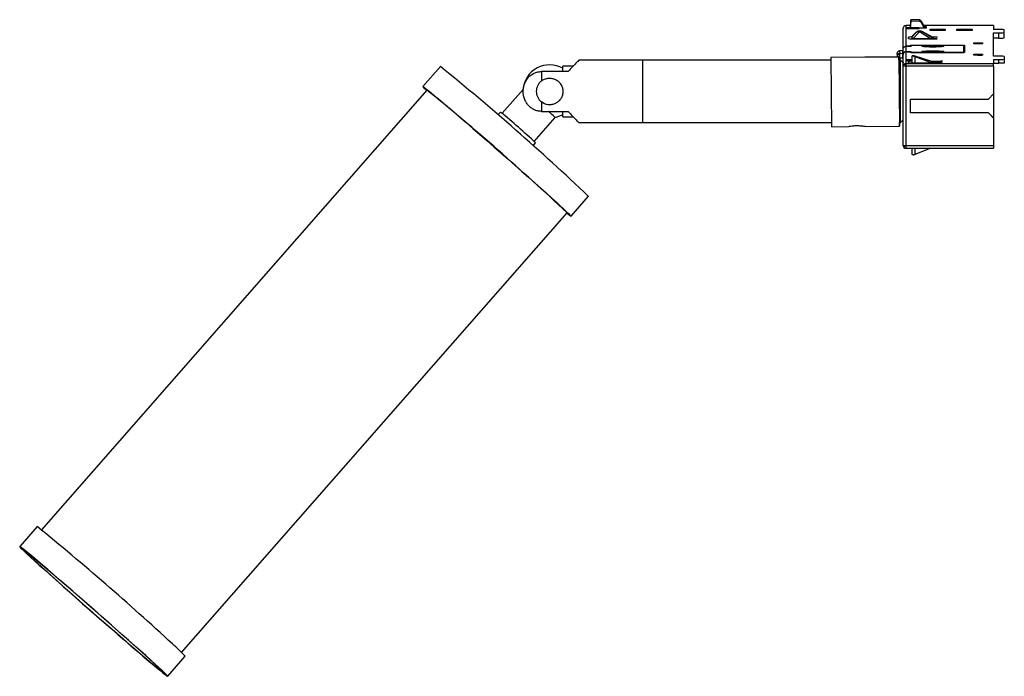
# Paper-space layout '_Superior' of a CAD drawing. Header units: millimetres. Extents: x -357 to -172, y -144 to -20.
import ezdxf

# ---------------------------------------------------------------- set-up
doc = ezdxf.new("R2010")
doc.units = ezdxf.units.MM

psp = doc.layouts.new('_Superior')

# ---------------------------------------------------------------- linework, layer by layer
at = {"color": 7, "linetype": 'Continuous', "lineweight": 25}
for p, q in [((-189.56, -20.19), (-189.6, -21.48)), ((-189.56, -20.47), (-189.56, -20.19)), ((-187.95, -20.24), (-189.56, -20.19)), ((-187.95, -20.24), (-187.95, -20.53)), ((-190.99, -43.87), (-190.99, -21.8)), ((-189.6, -21.3), (-190.5, -21.3)), ((-190.49, -21.3), (-190.49, -25.18)), ((-189.6, -21.3), (-190.49, -21.3)), ((-190.39, -21.63), (-190.49, -21.73)), ((-190.49, -21.82), (-190.39, -21.72)), ((-187.99, -21.92), (-190.49, -21.92)), ((-190.39, -21.63), (-190.39, -21.72)), ((-190.39, -21.63), (-188.09, -21.63)), ((-188.09, -21.72), (-190.39, -21.72)), ((-189.6, -21.63), (-189.56, -20.47)), ((-187.95, -20.53), (-189.56, -20.47)), ((-188.09, -21.72), (-188.09, -21.63)), ((-188.09, -21.63), (-187.99, -21.73)), ((-188.09, -21.72), (-187.99, -21.82)), ((-187.99, -21.92), (-187.99, -21.73)), ((-186.68, -21.79), (-187.99, -21.79)), ((-187.61, -20.45), (-187.61, -20.74)), ((-187.61, -20.45), (-186.89, -21.79)), ((-187.61, -20.74), (-187.05, -21.79)), ((-173.99, -21.3), (-187.15, -21.3)), ((-173.99, -21.3), (-187.15, -21.3)), ((-187.08, -21.44), (-186.68, -21.44)), ((-186.68, -21.44), (-186.68, -21.79)), ((-186.68, -21.79), (-186.68, -21.44)), ((-185.95, -21.97), (-183.13, -21.97)), ((-185.95, -22.23), (-185.95, -21.97)), ((-185.95, -22.23), (-185.95, -21.97)), ((-183.13, -21.97), (-183.13, -22.23)), ((-183.13, -22.23), (-183.13, -21.97)), ((-180.9, -21.97), (-178.03, -21.97)), ((-180.9, -22.23), (-180.9, -21.97)), ((-180.9, -22.23), (-180.9, -21.97)), ((-178.03, -21.97), (-178.03, -22.23)), ((-178.03, -21.97), (-178.03, -22.23)), ((-173.99, -21.3), (-173.99, -22.03)), ((-172.97, -22.03), (-173.99, -22.03)), ((-171.99, -23.6), (-171.99, -22.09)), ((-189.99, -23.75), (-189.99, -23.5)), ((-188.53, -22.56), (-189.39, -23.34)), ((-189.39, -23.34), (-188.56, -22.59)), ((-188.56, -22.6), (-189.39, -23.5)), ((-189.39, -23.34), (-189.39, -23.5)), ((-189.39, -23.58), (-189.39, -23.8)), ((-187.99, -22.54), (-189.09, -23.73)), ((-184.99, -23.81), (-188.99, -23.81)), ((-188.89, -23.76), (-184.99, -23.76)), ((-188.89, -23.81), (-188.89, -23.76)), ((-188.56, -22.59), (-188.53, -22.56)), ((-188.53, -22.56), (-188.52, -22.55)), ((-187.79, -22.32), (-188, -22.32)), ((-187.79, -22.54), (-187.99, -22.54)), ((-185.85, -23.76), (-187.79, -22.54)), ((-185.39, -23.51), (-187.42, -22.44)), ((-187.42, -22.44), (-187.39, -22.46)), ((-187.39, -22.46), (-185.39, -23.51)), ((-185.39, -23.73), (-187.39, -22.47)), ((-183.13, -22.23), (-185.95, -22.23)), ((-185.53, -23.43), (-184.99, -23.43)), ((-184.99, -23.48), (-185.43, -23.48)), ((-185.39, -23.51), (-185.4, -23.51)), ((-185.39, -23.51), (-185.39, -23.73)), ((-184.99, -23.43), (-184.99, -23.48)), ((-184.99, -23.76), (-184.99, -23.81)), ((-178.03, -22.23), (-180.9, -22.23)), ((-173.99, -22.66), (-172.99, -22.66)), ((-173.99, -27.04), (-173.99, -22.66)), ((-172.99, -23.66), (-173.99, -23.66)), ((-172.99, -23.66), (-172.99, -22.66)), ((-189.62, -25.18), (-190.49, -25.18)), ((-190.49, -25.18), (-189.49, -25.18)), ((-190.49, -25.18), (-190.49, -26.21)), ((-189.62, -25.01), (-179.49, -25.01)), ((-189.62, -25.18), (-189.62, -25.01)), ((-189.62, -25.01), (-189.62, -25.18)), ((-189.62, -25.18), (-189.62, -25.18)), ((-189.49, -25.02), (-189.49, -25.18)), ((-179.59, -25.02), (-189.49, -25.02)), ((-185.44, -25.35), (-185.44, -25.09)), ((-179.59, -26.38), (-179.59, -25.02)), ((-179.49, -25.01), (-179.49, -26.38)), ((-177.7, -24.52), (-176.08, -24.52)), ((-177.7, -24.72), (-177.7, -24.52)), ((-177.7, -24.72), (-177.7, -24.52)), ((-176.08, -24.72), (-177.7, -24.72)), ((-176.94, -24.53), (-177.13, -24.72)), ((-176.94, -24.53), (-176.94, -24.72)), ((-176.94, -24.53), (-176.19, -24.53)), ((-176.19, -24.53), (-176.19, -24.72)), ((-176.08, -24.52), (-176.08, -24.72)), ((-176.08, -24.52), (-176.08, -24.72)), ((-191.82, -27.2), (-204.61, -27.31)), ((-191.82, -27.21), (-204.61, -27.32)), ((-204.61, -27.31), (-204.61, -27.32)), ((-204.61, -27.32), (-204.5, -40.31)), ((-192.14, -26.54), (-192.14, -27.2)), ((-192.07, -27.02), (-192.14, -26.54)), ((-191.81, -27.83), (-191.82, -27.21)), ((-191.82, -27.21), (-191.7, -40.19)), ((-191.14, -25.99), (-191.68, -26.04)), ((-191.68, -26.04), (-191.61, -26.52)), ((-191.61, -26.52), (-191.07, -26.47)), ((-191.06, -27.43), (-191.6, -27.42)), ((-191.6, -27.42), (-191.6, -27.83)), ((-191.07, -26.47), (-191.14, -25.99)), ((-191.14, -25.99), (-190.99, -26)), ((-190.99, -26.19), (-191.11, -26.19)), ((-190.99, -26.36), (-191.09, -26.36)), ((-190.99, -26.36), (-191.09, -26.36)), ((-190.99, -26.47), (-191.07, -26.47)), ((-191.06, -27.43), (-191.06, -28.26)), ((-190.99, -27.43), (-191.06, -27.43)), ((-190.49, -26.21), (-189.62, -26.21)), ((-190.49, -26.21), (-190.49, -28.4)), ((-189.49, -26.21), (-190.49, -26.21)), ((-190.39, -27.66), (-190.49, -27.76)), ((-190.49, -27.85), (-190.39, -27.75)), ((-190.39, -27.66), (-190.39, -27.75)), ((-190.39, -27.66), (-189.29, -27.66)), ((-189.29, -27.75), (-190.39, -27.75)), ((-189.62, -26.38), (-189.62, -26.21)), ((-189.62, -26.38), (-189.62, -26.21)), ((-179.49, -26.38), (-189.62, -26.38)), ((-189.49, -26.21), (-189.49, -26.38)), ((-189.49, -26.38), (-189.49, -26.38)), ((-189.49, -26.38), (-179.59, -26.38)), ((-189.08, -26.99), (-189.29, -26.99)), ((-189.29, -28.36), (-189.29, -26.99)), ((-189.08, -26.99), (-189.29, -26.99)), ((-185.6, -28.05), (-188.96, -27)), ((-188.9, -27.02), (-188.9, -27.05)), ((-185.59, -28.05), (-188.9, -27.02)), ((-188.79, -27.1), (-185.59, -28.32)), ((-188.79, -27.1), (-188.79, -28.37)), ((-185.44, -26.3), (-185.44, -26.04)), ((-179.59, -26.38), (-179.59, -26.38)), ((-177.7, -26.67), (-176.08, -26.67)), ((-177.7, -26.87), (-177.7, -26.67)), ((-177.7, -26.67), (-177.7, -26.87)), ((-176.08, -26.87), (-177.7, -26.87)), ((-176.94, -26.69), (-177.13, -26.87)), ((-176.94, -26.69), (-176.94, -26.87)), ((-176.94, -26.69), (-176.19, -26.69)), ((-176.94, -26.87), (-176.94, -26.87)), ((-176.94, -26.87), (-176.19, -26.87)), ((-176.19, -26.69), (-176.19, -26.87)), ((-176.08, -26.67), (-176.08, -26.87)), ((-176.08, -26.87), (-176.08, -26.67)), ((-172.99, -27.04), (-173.99, -27.04)), ((-173.99, -27.68), (-172.99, -27.68)), ((-173.99, -27.68), (-173.99, -28.4)), ((-172.99, -28.37), (-172.99, -27.68)), ((-171.99, -27.1), (-171.99, -28.31)), ((-277.96, -29), (-281.25, -32.76)), ((-253.04, -28.93), (-254.99, -28.93)), ((-254.99, -29.94), (-254.99, -28.93)), ((-204.61, -27.83), (-251.99, -27.83)), ((-239.99, -27.83), (-239.99, -39.53)), ((-191.49, -27.83), (-191.81, -27.83)), ((-190.99, -28.33), (-191.49, -27.83)), ((-191.49, -39.53), (-191.49, -27.83)), ((-191.06, -27.98), (-191.01, -28.31)), ((-190.99, -27.98), (-191.06, -27.98)), ((-189.29, -27.95), (-190.49, -27.95)), ((-190.49, -28.4), (-173.99, -28.4)), ((-173.99, -28.93), (-190.49, -28.93)), ((-190.49, -28.93), (-190.49, -44.37)), ((-189.99, -28.3), (-189.99, -28.05)), ((-183.99, -28.37), (-188.99, -28.37)), ((-185.78, -27.99), (-183.99, -27.99)), ((-183.99, -28.04), (-185.62, -28.04)), ((-185.59, -28.05), (-185.59, -28.32)), ((-183.99, -28.32), (-185.59, -28.32)), ((-183.99, -28.04), (-183.99, -27.99)), ((-183.99, -28.37), (-183.99, -28.32)), ((-173.99, -28.37), (-172.99, -28.37)), ((-173.99, -28.93), (-173.99, -44.37)), ((-258.99, -29.94), (-258.99, -31.71)), ((-253.99, -29.94), (-258.99, -29.94)), ((-262.44, -33.3), (-266.38, -37.79)), ((-280.5, -33.42), (-352.94, -116.06)), ((-189.59, -35.12), (-174.99, -35.12)), ((-189.59, -37.71), (-189.59, -35.12)), ((-174.99, -35.12), (-173.99, -34.12)), ((-258.99, -35.65), (-258.99, -37.42)), ((-266.68, -37.56), (-267.16, -38.1)), ((-266.61, -37.61), (-266.68, -37.56)), ((-260.36, -43.06), (-256.42, -38.57)), ((-258.99, -37.42), (-253.99, -37.42)), ((-254.99, -38.43), (-254.99, -37.42)), ((-254.99, -38.43), (-253.04, -38.43)), ((-174.99, -37.67), (-189.59, -37.67)), ((-174.99, -37.71), (-189.59, -37.71)), ((-174.99, -37.67), (-174.99, -37.71)), ((-174.99, -37.67), (-174.69, -37.95)), ((-173.99, -38.71), (-174.99, -37.71)), ((-174.69, -37.95), (-173.99, -38.65)), ((-174.06, -38.57), (-173.99, -38.57)), ((-251.99, -39.53), (-204.51, -39.53)), ((-204.5, -40.31), (-201.24, -40.28)), ((-198.16, -40.26), (-191.7, -40.2)), ((-191.71, -39.53), (-191.49, -39.53)), ((-191.7, -40.19), (-191.71, -39.53)), ((-191.49, -39.53), (-190.99, -39.03)), ((-260.57, -43.88), (-260.09, -43.33)), ((-173.99, -43.9), (-190.49, -43.9)), ((-190.49, -44.37), (-173.99, -44.37)), ((-189.29, -45.55), (-189.29, -44.37)), ((-185.8, -44.37), (-188.79, -45.51)), ((-188.79, -44.37), (-188.79, -45.51)), ((-253.43, -57.15), (-250.13, -53.39)), ((-326.62, -139.13), (-254.18, -56.49)), ((-353.76, -115.47), (-357.05, -119.23)), ((-329.23, -143.62), (-325.93, -139.86))]:
    psp.add_line(p, q, dxfattribs=at)
at = {"color": 7, "linetype": 'Continuous', "lineweight": 25, "flags": 128}
for points in [[(-187.45, -22.43), (-187.44, -22.44), (-187.42, -22.44)], [(-184.99, -23.43), (-184.84, -23.44), (-184.71, -23.44), (-184.62, -23.45), (-184.59, -23.46), (-184.62, -23.47), (-184.71, -23.48), (-184.84, -23.48), (-184.99, -23.48)], [(-184.99, -23.76), (-184.84, -23.76), (-184.71, -23.77), (-184.62, -23.77), (-184.59, -23.78), (-184.62, -23.79), (-184.71, -23.8), (-184.84, -23.81), (-184.99, -23.81)], [(-185.44, -25.35), (-186.08, -25.34), (-186.67, -25.32), (-187.13, -25.29), (-187.42, -25.26), (-187.52, -25.22), (-187.42, -25.18), (-187.13, -25.14), (-186.67, -25.11), (-186.08, -25.09), (-185.44, -25.09)], [(-185.44, -25.09), (-184.8, -25.09), (-184.21, -25.11), (-183.75, -25.14), (-183.46, -25.18), (-183.35, -25.22), (-183.46, -25.26), (-183.75, -25.29), (-184.21, -25.32), (-184.8, -25.34), (-185.44, -25.35)], [(-189.08, -26.99), (-189.08, -27), (-189.09, -27.01)], [(-185.44, -26.3), (-186.08, -26.3), (-186.67, -26.28), (-187.13, -26.25), (-187.42, -26.21), (-187.52, -26.17), (-187.42, -26.13), (-187.13, -26.1), (-186.67, -26.07), (-186.08, -26.05), (-185.44, -26.04)], [(-185.44, -26.04), (-184.8, -26.05), (-184.21, -26.07), (-183.75, -26.1), (-183.46, -26.13), (-183.35, -26.17), (-183.46, -26.21), (-183.75, -26.25), (-184.21, -26.28), (-184.8, -26.3), (-185.44, -26.3)], [(-280.56, -33.49), (-280.6, -33.46), (-280.94, -33.12), (-281.16, -32.89), (-281.25, -32.78), (-281.21, -32.77), (-281.04, -32.89), (-280.75, -33.11), (-280.32, -33.45), (-279.78, -33.89), (-279.12, -34.44), (-278.35, -35.08), (-277.48, -35.82), (-276.51, -36.64), (-275.46, -37.54), (-274.33, -38.51), (-273.14, -39.54), (-271.89, -40.62), (-270.6, -41.74), (-269.28, -42.89), (-267.94, -44.06), (-266.6, -45.24), (-265.26, -46.41), (-263.94, -47.57), (-262.65, -48.71), (-261.41, -49.81), (-260.23, -50.87), (-259.1, -51.87), (-258.06, -52.81), (-257.1, -53.67), (-256.24, -54.46), (-255.48, -55.15), (-254.84, -55.75), (-254.31, -56.25), (-253.9, -56.64), (-253.62, -56.92), (-253.46, -57.1), (-253.43, -57.16), (-253.54, -57.1), (-253.77, -56.93), (-254.13, -56.65), (-254.24, -56.56)], [(-256.42, -38.57), (-255.51, -38.29), (-254.99, -38.03)], [(-331.65, -141.28), (-332.46, -140.54), (-333.37, -139.72), (-334.37, -138.82), (-335.45, -137.85), (-336.61, -136.82), (-337.83, -135.73), (-339.09, -134.61), (-340.4, -133.46), (-341.72, -132.29), (-343.07, -131.11), (-344.41, -129.94), (-345.74, -128.78), (-347.05, -127.64), (-348.32, -126.54), (-349.54, -125.48), (-350.7, -124.48), (-351.79, -123.55), (-352.81, -122.68), (-353.73, -121.9), (-354.55, -121.21), (-355.26, -120.62), (-355.87, -120.12), (-356.35, -119.73), (-356.71, -119.45), (-356.94, -119.28), (-357.05, -119.23), (-357.02, -119.29), (-356.87, -119.46), (-356.58, -119.74), (-356.17, -120.14), (-355.64, -120.63), (-355, -121.23), (-354.24, -121.93), (-353.38, -122.71), (-352.42, -123.57), (-351.38, -124.51), (-350.26, -125.51), (-349.07, -126.57), (-347.83, -127.67), (-346.54, -128.81), (-345.22, -129.97), (-343.89, -131.15), (-342.54, -132.33), (-341.2, -133.5), (-339.88, -134.65), (-338.59, -135.77), (-337.34, -136.85), (-336.15, -137.88), (-335.02, -138.84), (-333.97, -139.74), (-333, -140.57), (-332.13, -141.3), (-331.36, -141.95), (-330.7, -142.49), (-330.16, -142.94), (-329.74, -143.27), (-329.44, -143.5), (-329.27, -143.61), (-329.23, -143.61), (-329.32, -143.49), (-329.54, -143.26), (-329.89, -142.92), (-330.36, -142.48), (-330.95, -141.93), (-331.65, -141.28)], [(-332.58, -140.48), (-333.36, -139.77), (-334.25, -138.97), (-335.22, -138.09), (-336.28, -137.15), (-337.4, -136.14), (-338.59, -135.09), (-339.82, -134), (-341.09, -132.88), (-342.38, -131.75), (-343.67, -130.61), (-344.96, -129.49), (-346.23, -128.38), (-347.47, -127.31), (-348.66, -126.27), (-349.8, -125.29), (-350.87, -124.37), (-351.86, -123.53), (-352.76, -122.76), (-353.57, -122.09), (-354.26, -121.51), (-354.84, -121.03), (-355.3, -120.66), (-355.64, -120.4), (-355.85, -120.25), (-355.92, -120.22), (-355.87, -120.3), (-355.69, -120.5), (-355.37, -120.81), (-354.93, -121.22), (-354.37, -121.75), (-353.7, -122.37), (-352.92, -123.08), (-352.03, -123.88), (-351.06, -124.76), (-350, -125.7), (-348.88, -126.71), (-347.69, -127.76), (-346.46, -128.85), (-345.19, -129.97), (-343.9, -131.1), (-342.61, -132.24), (-341.32, -133.36), (-340.05, -134.47), (-338.81, -135.54), (-337.61, -136.58), (-336.48, -137.56), (-335.41, -138.48), (-334.42, -139.32), (-333.52, -140.09), (-332.71, -140.76), (-332.02, -141.34), (-331.44, -141.82), (-330.98, -142.19), (-330.64, -142.45), (-330.43, -142.6), (-330.36, -142.63), (-330.41, -142.55), (-330.59, -142.35), (-330.91, -142.04), (-331.35, -141.63), (-331.91, -141.1), (-332.58, -140.48)]]:
    psp.add_lwpolyline(points, dxfattribs=at)
at = {"color": 7, "linetype": 'Continuous', "lineweight": 25}
for centre, radius, start, end in [((-172.73, -25.99), 3.97, 79.233, 93.4964), ((-189.49, -25.53), 2.09, 87.1661, 103.7295), ((-189.24, -19.76), 4.06, 259.3372, 273.5177), ((-188.22, -23.04), 0.559, 65.9014, 127.1798), ((-187.54, -22.88), 0.432, 70.8572, 126.7725), ((-172.74, -18.61), 4.06, 266.4823, 280.6628), ((-172.74, -19.61), 4.06, 266.4823, 280.6628), ((-191.57, -27.02), 0.5, 94.9762, 179.9454), ((-197.65, -27.19), 5.59, 359.9291, 1.8176), ((-191.58, -20.67), 6.76, 268.0084, 269.7859), ((-219.86, -27.22), 28.25, 359.5889, 1.4223), ((-220.89, -27.21), 29.83, 359.5889, 1.4223), ((-189.08, -27.49), 0.5, 72.6168, 90.0264), ((-172.74, -31.09), 4.06, 79.3372, 93.5177), ((-172.74, -23.62), 4.06, 266.4823, 280.6628), ((-577.73, -399.03), 476.21, 46.5352, 50.988), ((-257.45, -33.68), 5, 60.4602, 175.6365), ((-190.82, -28.79), 0.169, 77.1673, 135.7716), ((-190.87, -29.57), 0.951, 66.4498, 84.482), ((-189.37, -31.18), 3.19, 88.5326, 101.1938), ((-183.89, -29.61), 1.62, 79.3372, 93.5177), ((-183.89, -26.42), 1.62, 266.4823, 280.6628), ((-183.89, -29.94), 1.62, 79.3372, 93.5177), ((-183.89, -26.75), 1.62, 266.4823, 280.6628), ((-568.48, -388.49), 457.17, 46.5678, 50.9554), ((-346.43, -134.96), 125.89, 46.7, 50.6491), ((-269.29, -51.15), 17.99, 44.3471, 49.7477), ((-190.49, -43.87), 0.5, 180.035, 270), ((-190, -44.21), 0.781, 156.3032, 177.3695), ((-190.64, -44.2), 0.142, 170.8237, 232.9262), ((-701.4, -541.59), 549.94, 47.286, 50.7912), ((-346.8, -159.04), 28.34, 42.5876, 49.3948)]:
    psp.add_arc(centre, radius, start, end, dxfattribs=at)
for points, knots in [([(-187.95, -20.24), (-187.88, -20.24), (-187.81, -20.26), (-187.69, -20.34), (-187.64, -20.39), (-187.61, -20.45)], [0, 0, 0, 0, 0.5, 0.5, 1, 1, 1, 1]), ([(-190.49, -21.3), (-190.62, -21.3), (-190.75, -21.36), (-190.94, -21.54), (-190.99, -21.67), (-190.99, -21.8)], [0, 0, 0, 0, 0.5, 0.5, 1, 1, 1, 1]), ([(-187.61, -20.74), (-187.64, -20.68), (-187.69, -20.62), (-187.81, -20.55), (-187.88, -20.53), (-187.95, -20.53)], [0, 0, 0, 0, 0.5, 0.5, 1, 1, 1, 1]), ([(-189.39, -23.5), (-189.39, -23.51), (-189.39, -23.51), (-189.39, -23.53), (-189.39, -23.55), (-189.39, -23.57), (-189.39, -23.58)], [0, 0, 0, 0, 0.226518, 0.468444, 0.726165, 1, 1, 1, 1]), ([(-189.39, -23.58), (-189.39, -23.59), (-189.39, -23.6), (-189.37, -23.62), (-189.35, -23.64), (-189.3, -23.66), (-189.22, -23.69), (-189.13, -23.71), (-189.09, -23.73)], [0, 0, 0, 0, 0.123721, 0.246219, 0.369739, 0.496472, 0.74288, 1, 1, 1, 1]), ([(-189.09, -23.73), (-189.07, -23.73), (-189.04, -23.74), (-188.99, -23.75), (-188.94, -23.76), (-188.91, -23.76), (-188.89, -23.76)], [0, 0, 0, 0, 0.255374, 0.504692, 0.751637, 1, 1, 1, 1]), ([(-188.56, -22.59), (-188.54, -22.57), (-188.52, -22.56), (-188.52, -22.56), (-188.54, -22.58), (-188.56, -22.6)], [0, 0, 0, 0, 0.5, 0.5, 1, 1, 1, 1]), ([(-187.96, -22.32), (-188.02, -22.33), (-188.13, -22.33), (-188.28, -22.38), (-188.39, -22.45), (-188.47, -22.51), (-188.51, -22.54), (-188.53, -22.56)], [0, 0, 0, 0, 0.259617, 0.514255, 0.763851, 0.882624, 1, 1, 1, 1]), ([(-187.96, -22.33), (-187.96, -22.33), (-187.96, -22.31), (-187.96, -22.37), (-187.98, -22.48), (-187.99, -22.54)], [0, 0, 0, 0, 0.093503, 0.538616, 1, 1, 1, 1]), ([(-187.79, -22.54), (-187.81, -22.48), (-187.84, -22.37), (-187.86, -22.31), (-187.85, -22.33), (-187.85, -22.33)], [0, 0, 0, 0, 0.462462, 0.906779, 1, 1, 1, 1]), ([(-187.45, -22.43), (-187.51, -22.4), (-187.64, -22.34), (-187.78, -22.33), (-187.85, -22.32)], [0, 0, 0, 0, 0.446915, 1, 1, 1, 1]), ([(-187.39, -22.47), (-187.43, -22.45), (-187.46, -22.43), (-187.46, -22.43), (-187.43, -22.44), (-187.39, -22.46)], [0, 0, 0, 0, 0.5, 0.5, 1, 1, 1, 1]), ([(-190.99, -25.68), (-190.99, -25.66), (-190.99, -25.61), (-190.97, -25.54), (-190.95, -25.48), (-190.92, -25.42), (-190.89, -25.37), (-190.85, -25.33), (-190.8, -25.29), (-190.76, -25.26), (-190.71, -25.23), (-190.67, -25.21), (-190.62, -25.2), (-190.58, -25.19), (-190.53, -25.18), (-190.5, -25.18), (-190.49, -25.18)], [0, 0, 0, 0, 0.0895274, 0.1762718, 0.2602328, 0.34141, 0.419803, 0.4954116, 0.5682353, 0.6382738, 0.7055268, 0.7699941, 0.8316753, 0.8905702, 0.9466785, 1, 1, 1, 1]), ([(-190.99, -25.68), (-190.99, -25.62), (-190.98, -25.56), (-190.93, -25.44), (-190.89, -25.38), (-190.79, -25.28), (-190.74, -25.24), (-190.61, -25.19), (-190.55, -25.18), (-190.49, -25.18)], [0, 0, 0, 0, 0.25, 0.25, 0.5, 0.5, 0.75, 0.75, 1, 1, 1, 1]), ([(-191.68, -26.04), (-191.74, -26.05), (-191.8, -26.06), (-191.91, -26.12), (-191.97, -26.16), (-192.05, -26.25), (-192.09, -26.31), (-192.13, -26.43), (-192.14, -26.49), (-192.14, -26.54)], [0, 0, 0, 0, 0.25, 0.25, 0.5, 0.5, 0.75, 0.75, 1, 1, 1, 1]), ([(-190.49, -26.21), (-190.51, -26.21), (-190.56, -26.21), (-190.63, -26.23), (-190.7, -26.26), (-190.77, -26.3), (-190.84, -26.35), (-190.9, -26.42), (-190.95, -26.51), (-190.98, -26.6), (-190.99, -26.67), (-190.99, -26.71)], [0, 0, 0, 0, 0.084176, 0.175093, 0.272747, 0.377136, 0.488257, 0.606107, 0.730684, 0.861982, 1, 1, 1, 1]), ([(-190.49, -26.21), (-190.55, -26.21), (-190.61, -26.22), (-190.74, -26.27), (-190.79, -26.3), (-190.89, -26.4), (-190.93, -26.46), (-190.98, -26.58), (-190.99, -26.65), (-190.99, -26.71)], [0, 0, 0, 0, 0.25, 0.25, 0.5, 0.5, 0.75, 0.75, 1, 1, 1, 1]), ([(-189.09, -27.01), (-189.07, -27.01), (-189.04, -27.02), (-189, -27.02), (-188.95, -27.03), (-188.92, -27.05), (-188.9, -27.05)], [0, 0, 0, 0, 0.257429, 0.508218, 0.754866, 1, 1, 1, 1]), ([(-189.08, -26.99), (-189.08, -26.99), (-189.08, -26.99), (-189.08, -26.99), (-189.08, -26.99)], [0, 0, 0, 0, 0.160204, 1, 1, 1, 1]), ([(-188.93, -27.01), (-188.93, -27.01), (-188.92, -27.01), (-188.91, -27.02), (-188.9, -27.02)], [0, 0, 0, 0, 0.174778, 1, 1, 1, 1]), ([(-251.99, -27.83), (-251.99, -27.83), (-251.96, -27.8), (-252.14, -27.99), (-252.58, -28.45), (-253.15, -29.04), (-253.61, -29.53), (-253.91, -29.85), (-253.99, -29.94)], [0, 0, 0, 0, 0.010931, 0.273281, 0.533706, 0.724591, 0.920925, 1, 1, 1, 1]), ([(-190.49, -28.93), (-190.62, -28.93), (-190.75, -28.92), (-190.94, -28.91), (-190.99, -28.9), (-190.99, -28.9)], [0, 0, 0, 0, 0.5, 0.5, 1, 1, 1, 1]), ([(-190.94, -28.67), (-190.9, -28.59), (-190.83, -28.52), (-190.67, -28.42), (-190.58, -28.4), (-190.49, -28.4)], [0, 0, 0, 0, 0.5, 0.5, 1, 1, 1, 1]), ([(-190.49, -28.4), (-190.49, -28.4), (-190.49, -28.44), (-190.49, -28.54), (-190.49, -28.62), (-190.49, -28.7)], [0, 0, 0, 0, 0.5, 0.5, 1, 1, 1, 1]), ([(-188.99, -28.37), (-189.02, -28.37), (-189.08, -28.37), (-189.18, -28.37), (-189.27, -28.36), (-189.39, -28.36), (-189.54, -28.36), (-189.7, -28.35), (-189.83, -28.34), (-189.92, -28.33), (-189.98, -28.32), (-189.99, -28.31), (-189.99, -28.3)], [0, 0, 0, 0, 0.060099, 0.119808, 0.179664, 0.240199, 0.369538, 0.500121, 0.62939, 0.760042, 0.879663, 1, 1, 1, 1]), ([(-173.99, -28.93), (-173.99, -28.8), (-173.99, -28.66), (-173.99, -28.47), (-173.99, -28.41), (-173.99, -28.4)], [0, 0, 0, 0, 0.5, 0.5, 1, 1, 1, 1]), ([(-171.99, -28.31), (-171.99, -28.31), (-171.99, -28.32), (-172.01, -28.32), (-172.03, -28.33), (-172.07, -28.34), (-172.15, -28.35), (-172.28, -28.36), (-172.44, -28.36), (-172.61, -28.37), (-172.8, -28.37), (-172.93, -28.37), (-172.99, -28.37)], [0, 0, 0, 0, 0.0600993, 0.1198084, 0.179664, 0.2401991, 0.369538, 0.5001206, 0.62939, 0.7600424, 0.879663, 1, 1, 1, 1]), ([(-258.99, -37.42), (-259.22, -37.42), (-259.46, -37.39), (-259.92, -37.29), (-260.14, -37.21), (-260.57, -37.01), (-260.77, -36.89), (-261.14, -36.61), (-261.32, -36.44), (-261.63, -36.09), (-261.76, -35.9), (-262, -35.49), (-262.1, -35.28), (-262.33, -34.61), (-262.41, -34.14), (-262.41, -33.2), (-262.33, -32.73), (-262.09, -32.07), (-261.99, -31.86), (-261.76, -31.45), (-261.62, -31.26), (-261.31, -30.91), (-261.14, -30.75), (-260.77, -30.47), (-260.56, -30.34), (-260.14, -30.15), (-259.92, -30.07), (-259.46, -29.97), (-259.22, -29.94), (-258.99, -29.94)], [0, 0, 0, 0, 0.0625, 0.0625, 0.125, 0.125, 0.1875, 0.1875, 0.25, 0.25, 0.3125, 0.3125, 0.375, 0.375, 0.5, 0.5, 0.625, 0.625, 0.6875, 0.6875, 0.75, 0.75, 0.8125, 0.8125, 0.875, 0.875, 0.9375, 0.9375, 1, 1, 1, 1]), ([(-258.99, -31.71), (-258.81, -31.56), (-258.61, -31.45), (-258.28, -31.32), (-258.17, -31.28), (-257.95, -31.23), (-257.83, -31.21), (-257.6, -31.18), (-257.48, -31.18), (-257.24, -31.19), (-257.13, -31.2), (-256.78, -31.26), (-256.56, -31.34), (-256.14, -31.54), (-255.95, -31.67), (-255.69, -31.9), (-255.62, -31.98), (-255.47, -32.16), (-255.4, -32.25), (-255.21, -32.55), (-255.12, -32.76), (-254.99, -33.21), (-254.96, -33.44), (-254.95, -33.79), (-254.96, -33.91), (-255, -34.15), (-255.02, -34.26), (-255.08, -34.48), (-255.13, -34.59), (-255.22, -34.81), (-255.27, -34.91), (-255.46, -35.2), (-255.61, -35.38), (-255.95, -35.69), (-256.14, -35.82), (-256.55, -36.02), (-256.78, -36.1), (-257.24, -36.18), (-257.47, -36.19), (-258.18, -36.12), (-258.62, -35.94), (-258.99, -35.65)], [0, 0, 0, 0, 0.0625, 0.0625, 0.09375, 0.09375, 0.125, 0.125, 0.15625, 0.15625, 0.1875, 0.1875, 0.25, 0.25, 0.3125, 0.3125, 0.34375, 0.34375, 0.375, 0.375, 0.4375, 0.4375, 0.5, 0.5, 0.53125, 0.53125, 0.5625, 0.5625, 0.59375, 0.59375, 0.625, 0.625, 0.6875, 0.6875, 0.75, 0.75, 0.8125, 0.8125, 0.875, 0.875, 1, 1, 1, 1]), ([(-258.99, -31.71), (-259.14, -31.82), (-259.27, -31.95), (-259.51, -32.24), (-259.61, -32.41), (-259.78, -32.74), (-259.85, -32.92), (-259.93, -33.3), (-259.95, -33.49), (-259.95, -33.87), (-259.93, -34.06), (-259.85, -34.43), (-259.78, -34.61), (-259.61, -34.95), (-259.51, -35.11), (-259.27, -35.4), (-259.14, -35.54), (-258.99, -35.65)], [0, 0, 0, 0, 0.125, 0.125, 0.25, 0.25, 0.375, 0.375, 0.5, 0.5, 0.625, 0.625, 0.75, 0.75, 0.875, 0.875, 1, 1, 1, 1]), ([(-253.99, -37.42), (-253.78, -37.64), (-253.36, -38.1), (-252.71, -38.78), (-252.25, -39.26), (-252.02, -39.5), (-252, -39.52), (-251.99, -39.53)], [0, 0, 0, 0, 0.197071, 0.398874, 0.70311, 0.854039, 1, 1, 1, 1]), ([(-199.7, -40.16), (-199.81, -40.16), (-200.02, -40.16), (-200.42, -40.19), (-200.86, -40.24), (-201.15, -40.28), (-201.22, -40.28), (-201.24, -40.28)], [0, 0, 0, 0, 0.145323, 0.299569, 0.597834, 0.89612, 1, 1, 1, 1]), ([(-198.16, -40.25), (-198.18, -40.25), (-198.25, -40.25), (-198.55, -40.22), (-198.99, -40.18), (-199.39, -40.16), (-199.6, -40.16), (-199.7, -40.16)], [0, 0, 0, 0, 0.103557, 0.402131, 0.700526, 0.854699, 1, 1, 1, 1]), ([(-190.71, -43.9), (-190.73, -43.89), (-190.78, -43.89), (-190.83, -43.89), (-190.88, -43.89), (-190.93, -43.88), (-190.98, -43.88), (-190.99, -43.87), (-190.99, -43.87)], [0, 0, 0, 0, 0.1317216, 0.2602989, 0.3883485, 0.5175821, 0.7396638, 1, 1, 1, 1]), ([(-190.49, -43.9), (-190.53, -43.9), (-190.57, -43.9), (-190.63, -43.9), (-190.65, -43.9), (-190.67, -43.9), (-190.68, -43.9), (-190.7, -43.9), (-190.7, -43.9), (-190.71, -43.9)], [0, 0, 0, 0, 0.5, 0.5, 0.75, 0.75, 0.875, 0.875, 1, 1, 1, 1]), ([(-189.09, -45.58), (-189.1, -45.58), (-189.13, -45.57), (-189.17, -45.57), (-189.21, -45.57), (-189.25, -45.56), (-189.28, -45.56), (-189.29, -45.55), (-189.29, -45.55)], [0, 0, 0, 0, 0.1237575, 0.2472582, 0.3722075, 0.5002527, 0.7473612, 1, 1, 1, 1]), ([(-189.09, -45.58), (-189.07, -45.58), (-189.04, -45.58), (-188.99, -45.57), (-188.95, -45.56), (-188.92, -45.55), (-188.9, -45.55)], [0, 0, 0, 0, 0.268567, 0.523491, 0.7666, 1, 1, 1, 1])]:
    psp.add_open_spline(points, degree=3, knots=knots, dxfattribs=at)
for points in [[(-185.85, -23.76), (-185.55, -23.76), (-185.39, -23.75), (-185.39, -23.73)], [(-189.09, -27.01), (-189.21, -27.01), (-189.29, -27), (-189.29, -26.99)], [(-188.9, -27.02), (-188.96, -27), (-189.02, -26.99), (-189.08, -26.99)], [(-188.79, -27.1), (-188.83, -27.08), (-188.87, -27.07), (-188.9, -27.05)], [(-190.99, -28.9), (-190.99, -28.82), (-190.97, -28.74), (-190.94, -28.67)], [(-190.49, -28.7), (-190.49, -28.77), (-190.49, -28.85), (-190.49, -28.93)], [(-188.9, -45.55), (-188.87, -45.53), (-188.83, -45.52), (-188.79, -45.51)]]:
    psp.add_open_spline(points, degree=3, dxfattribs=at)

doc.saveas('drawing.dxf')
